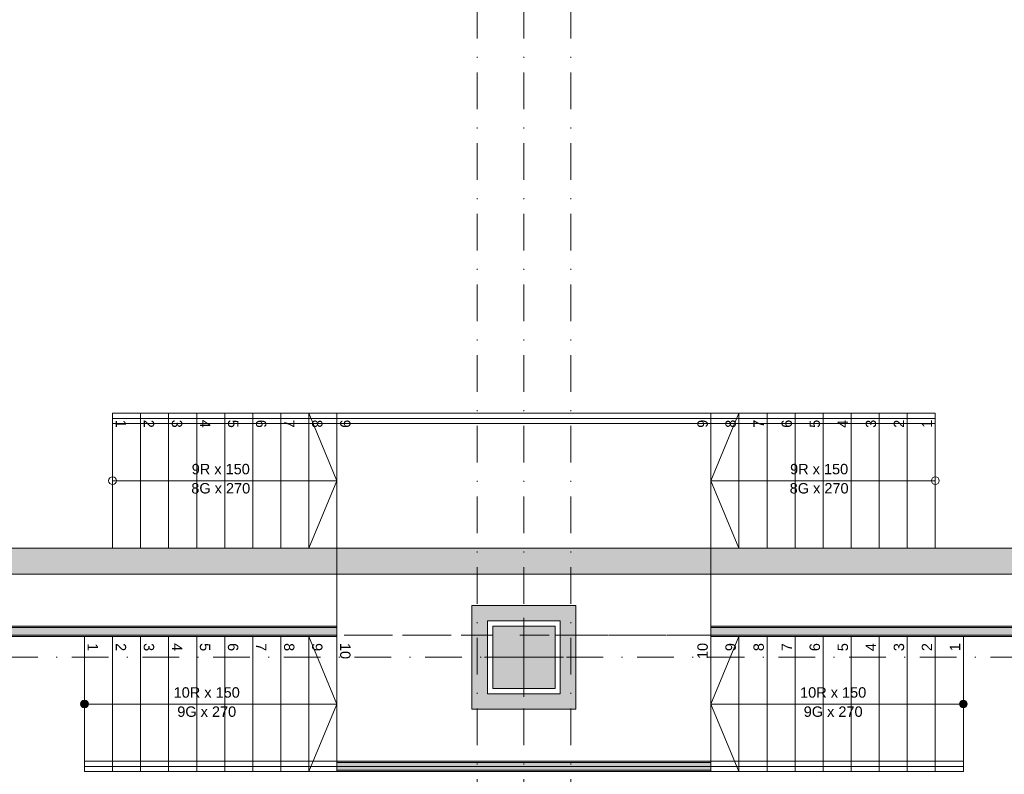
# Model space of a CAD drawing. Header units: millimetres. Extents: x 0 to 1184, y 0 to 836.
# Tile 226 of 241: x 753 to 848, y 618 to 691. Entities that reach past the tile are written whole.
import ezdxf
from ezdxf.xclip import XClip

# ---------------------------------------------------------------- set-up
doc = ezdxf.new("R2010")
doc.units = ezdxf.units.MM
doc.header["$MEASUREMENT"] = 0
doc.header["$XCLIPFRAME"] = 0
doc.linetypes.add('Штриховая', pattern=[5.644444, 2.822222, -2.822222])
doc.linetypes.add('Штрихпунктирная', pattern=[6.702778, 3.527778, -1.763889, 0, -1.411111])
for name, color, linetype in [('Конструктив - Колонны', 7, 'Continuous'), ('Конструктив - Лестницы в бассейны', 7, 'Continuous'), ('Конструктив - стены бассейнов жб нов', 7, 'Continuous'), ('Элемент Модели - Зона', 7, 'Continuous'), ('Элемент Модели - Оси', 7, 'Continuous')]:
    doc.layers.add(name, color=color, linetype=linetype)
doc.styles.add('СГЕНЕРИР_СТИЛЬ_3', font='txt')

# ---------------------------------------------------------------- blocks, each defined once
blk = doc.blocks.new('Чертеж_4_4', base_point=(-278.479, 89.564))
at = {"layer": 'Конструктив - Колонны', "linetype": 'Continuous', "lineweight": 0, "true_color": 0x000000}
blk.add_hatch(color=18, dxfattribs=at).paths.add_polyline_path([(798.521, 626.564), (804.521, 626.564), (804.521, 632.564), (798.521, 632.564)])
at = {"layer": 'Конструктив - Лестницы в бассейны', "linetype": 'Continuous', "lineweight": 0, "true_color": 0xffffff}
for points in [[(759.221, 625.439, 1), (759.221, 624.689, 1)], [(843.821, 625.439, 1), (843.821, 624.689, 1)]]:
    blk.add_hatch(color=7, dxfattribs=at).paths.add_polyline_path(points)
at = {"layer": 'Конструктив - стены бассейнов жб нов', "linetype": 'Continuous', "lineweight": 0, "true_color": 0x000000}
for points in [[(967.021, 640.064), (629.521, 640.064), (629.521, 637.564), (967.021, 637.564)], [(796.521, 634.564), (798.021, 633.064), (798.021, 634.564)], [(796.521, 633.064), (798.021, 633.064), (796.521, 634.564)], [(805.021, 634.564), (798.021, 634.564), (798.021, 633.064), (805.021, 633.064)], [(805.021, 634.564), (805.021, 633.064), (806.521, 634.564)], [(805.021, 633.064), (806.521, 633.064), (806.521, 634.564)], [(783.521, 632.564), (714.521, 632.564), (714.528, 632.439), (783.521, 632.439)], [(714.565, 631.689), (783.521, 631.689), (783.521, 632.439), (714.528, 632.439)], [(796.521, 633.064), (796.521, 626.064), (798.021, 626.064), (798.021, 633.064)], [(806.521, 626.064), (806.521, 633.064), (805.021, 633.064), (805.021, 626.064)], [(888.471, 632.564), (819.521, 632.564), (819.521, 632.439), (888.471, 632.439)], [(819.521, 631.689), (888.471, 631.689), (888.471, 632.439), (819.521, 632.439)], [(714.571, 631.564), (783.521, 631.564), (783.521, 631.689), (714.571, 631.689)], [(819.521, 631.564), (888.471, 631.564), (888.471, 631.689), (819.521, 631.689)], [(798.021, 626.064), (796.521, 624.564), (798.021, 624.564)], [(798.021, 626.064), (796.521, 626.064), (796.521, 624.564)], [(798.021, 624.564), (805.021, 624.564), (805.021, 626.064), (798.021, 626.064)], [(805.021, 626.064), (805.021, 624.564), (806.521, 624.564)], [(806.521, 626.064), (805.021, 626.064), (806.521, 624.564)], [(819.521, 619.564), (783.521, 619.564), (783.521, 619.439), (819.521, 619.439)], [(783.521, 618.689), (819.521, 618.689), (819.521, 619.439), (783.521, 619.439)], [(783.521, 618.564), (819.521, 618.564), (819.521, 618.689), (783.521, 618.689)]]:
    blk.add_hatch(color=18, dxfattribs=at).paths.add_polyline_path(points)
at = {"layer": 'Конструктив - Колонны', "color": 251, "linetype": 'Continuous', "lineweight": 5, "true_color": 0x575757}
for p, q in [((801.521, 630.364), (801.521, 633.364)), ((800.721, 629.564), (797.721, 629.564)), ((802.321, 629.564), (805.321, 629.564)), ((801.521, 628.764), (801.521, 625.764))]:
    blk.add_line(p, q, dxfattribs=at)
at = {"layer": 'Конструктив - Колонны', "color": 251, "linetype": 'Continuous', "lineweight": 15, "true_color": 0x575757, "flags": 128}
blk.add_lwpolyline([(798.521, 626.564), (804.521, 626.564), (804.521, 632.564), (798.521, 632.564)], close=True, dxfattribs=at)
at = {"layer": 'Конструктив - Колонны', "color": 251, "linetype": 'Continuous', "lineweight": 5, "true_color": 0x575757}
blk.add_point((801.521, 629.564), dxfattribs=at)
at = {"layer": 'Конструктив - Лестницы в бассейны', "color": 7, "linetype": 'Continuous', "lineweight": 15, "flags": 128}
for points in [[(783.521, 618.564), (819.521, 618.564), (819.521, 653.064), (783.521, 653.064)], [(761.921, 652.064), (841.121, 652.064), (841.121, 652.564), (761.921, 652.564)], [(805.021, 633.064), (798.021, 633.064), (798.021, 626.064), (805.021, 626.064)], [(759.221, 619.064), (843.821, 619.064), (843.821, 619.564), (759.221, 619.564)]]:
    blk.add_lwpolyline(points, close=True, dxfattribs=at)
for points in [[(761.921, 646.939, -1), (761.921, 646.189, -1)], [(841.121, 646.939, 1), (841.121, 646.189, 1)], [(759.221, 625.439, -1), (759.221, 624.689, -1)], [(843.821, 625.439, 1), (843.821, 624.689, 1)]]:
    blk.add_lwpolyline(points, format="xyb", close=True, dxfattribs=at)
at = {"layer": 'Конструктив - стены бассейнов жб нов', "color": 251, "linetype": 'Continuous', "lineweight": 20, "true_color": 0x575757}
for p, q in [((783.521, 632.439), (714.528, 632.439)), ((888.471, 632.439), (819.521, 632.439)), ((714.565, 631.689), (783.521, 631.689)), ((819.521, 631.689), (888.471, 631.689)), ((819.521, 619.439), (783.521, 619.439)), ((783.521, 618.689), (819.521, 618.689))]:
    blk.add_line(p, q, dxfattribs=at)
at = {"layer": 'Конструктив - стены бассейнов жб нов', "color": 251, "linetype": 'Continuous', "lineweight": 20, "true_color": 0x575757, "flags": 128}
for points in [[(967.021, 640.064), (629.521, 640.064)], [(629.521, 637.564), (969.521, 637.564)], [(796.521, 634.564), (796.521, 624.564)], [(805.021, 634.564), (798.021, 634.564)], [(806.521, 624.564), (806.521, 634.564)], [(783.521, 632.564), (714.521, 632.564)], [(783.521, 632.439), (783.521, 632.564)], [(798.021, 626.064), (798.021, 633.064)], [(798.021, 633.064), (805.021, 633.064)], [(805.021, 633.064), (805.021, 626.064)], [(888.471, 632.564), (819.521, 632.564)], [(819.521, 632.439), (819.521, 632.564)], [(714.571, 631.564), (783.521, 631.564)], [(783.521, 631.564), (783.521, 631.689)], [(819.521, 631.564), (819.521, 631.689)], [(819.521, 631.564), (888.471, 631.564)], [(805.021, 626.064), (798.021, 626.064)], [(798.021, 624.564), (805.021, 624.564)], [(819.521, 619.564), (783.521, 619.564)], [(783.521, 619.439), (783.521, 619.564)], [(819.521, 619.439), (819.521, 619.564)], [(783.521, 618.564), (783.521, 618.689)], [(783.521, 618.564), (819.521, 618.564)], [(819.521, 618.564), (819.521, 618.689)]]:
    blk.add_lwpolyline(points, dxfattribs=at)
at = {"layer": 'Конструктив - стены бассейнов жб нов', "color": 251, "linetype": 'Continuous', "lineweight": 5, "true_color": 0x575757, "flags": 128}
for points in [[(796.521, 634.564), (798.021, 634.564)], [(806.521, 634.564), (805.021, 634.564)], [(796.521, 624.564), (798.021, 624.564)], [(806.521, 624.564), (805.021, 624.564)]]:
    blk.add_lwpolyline(points, dxfattribs=at)
at = {"layer": 'Элемент Модели - Зона', "color": 7, "linetype": 'Continuous', "lineweight": 15}
for p, q in [((761.921, 640.064), (761.921, 653.064)), ((761.921, 653.064), (783.521, 653.064)), ((761.921, 640.064), (761.921, 653.064)), ((761.921, 653.064), (764.621, 653.064)), ((764.621, 653.064), (764.621, 640.064)), ((764.621, 640.064), (764.621, 653.064)), ((764.621, 653.064), (767.321, 653.064)), ((767.321, 653.064), (767.321, 640.064)), ((767.321, 640.064), (767.321, 653.064)), ((767.321, 653.064), (770.021, 653.064)), ((770.021, 653.064), (770.021, 640.064)), ((770.021, 640.064), (770.021, 653.064)), ((770.021, 653.064), (772.721, 653.064)), ((772.721, 653.064), (772.721, 640.064)), ((772.721, 640.064), (772.721, 653.064)), ((772.721, 653.064), (775.421, 653.064)), ((775.421, 653.064), (775.421, 640.064)), ((775.421, 640.064), (775.421, 653.064)), ((775.421, 653.064), (778.121, 653.064)), ((778.121, 653.064), (778.121, 640.064)), ((778.121, 640.064), (778.121, 653.064)), ((778.121, 653.064), (780.821, 653.064)), ((780.821, 653.064), (780.821, 640.064)), ((780.821, 640.064), (780.821, 653.064)), ((780.821, 653.064), (783.521, 653.064)), ((780.821, 653.064), (783.521, 646.564)), ((783.521, 653.064), (783.521, 640.064)), ((783.521, 653.064), (783.521, 640.064)), ((841.121, 653.064), (819.521, 653.064)), ((819.521, 653.064), (819.521, 640.064)), ((822.221, 653.064), (819.521, 653.064)), ((819.521, 653.064), (819.521, 640.064)), ((822.221, 653.064), (819.521, 646.564)), ((824.921, 653.064), (822.221, 653.064)), ((822.221, 653.064), (822.221, 640.064)), ((822.221, 640.064), (822.221, 653.064)), ((827.621, 653.064), (824.921, 653.064)), ((824.921, 653.064), (824.921, 640.064)), ((824.921, 640.064), (824.921, 653.064)), ((830.321, 653.064), (827.621, 653.064)), ((827.621, 653.064), (827.621, 640.064)), ((827.621, 640.064), (827.621, 653.064)), ((833.021, 653.064), (830.321, 653.064)), ((830.321, 653.064), (830.321, 640.064)), ((830.321, 640.064), (830.321, 653.064)), ((835.721, 653.064), (833.021, 653.064)), ((833.021, 653.064), (833.021, 640.064)), ((833.021, 640.064), (833.021, 653.064)), ((838.421, 653.064), (835.721, 653.064)), ((835.721, 653.064), (835.721, 640.064)), ((835.721, 640.064), (835.721, 653.064)), ((841.121, 653.064), (838.421, 653.064)), ((838.421, 653.064), (838.421, 640.064)), ((838.421, 640.064), (838.421, 653.064)), ((841.121, 640.064), (841.121, 653.064)), ((841.121, 640.064), (841.121, 653.064)), ((761.921, 646.564), (764.621, 646.564)), ((764.621, 646.564), (780.821, 646.564)), ((780.821, 646.564), (783.521, 646.564)), ((783.521, 646.564), (780.821, 640.064)), ((822.221, 646.564), (819.521, 646.564)), ((819.521, 646.564), (822.221, 640.064)), ((838.421, 646.564), (822.221, 646.564)), ((841.121, 646.564), (838.421, 646.564)), ((783.521, 640.064), (761.921, 640.064)), ((764.621, 640.064), (761.921, 640.064)), ((767.321, 640.064), (764.621, 640.064)), ((770.021, 640.064), (767.321, 640.064)), ((772.721, 640.064), (770.021, 640.064)), ((775.421, 640.064), (772.721, 640.064)), ((778.121, 640.064), (775.421, 640.064)), ((780.821, 640.064), (778.121, 640.064)), ((783.521, 640.064), (780.821, 640.064)), ((819.521, 640.064), (841.121, 640.064)), ((819.521, 640.064), (822.221, 640.064)), ((822.221, 640.064), (824.921, 640.064)), ((824.921, 640.064), (827.621, 640.064)), ((827.621, 640.064), (830.321, 640.064)), ((830.321, 640.064), (833.021, 640.064)), ((833.021, 640.064), (835.721, 640.064)), ((835.721, 640.064), (838.421, 640.064)), ((838.421, 640.064), (841.121, 640.064)), ((759.221, 618.564), (759.221, 631.564)), ((759.221, 631.564), (783.521, 631.564)), ((759.221, 618.564), (759.221, 631.564)), ((759.221, 631.564), (761.921, 631.564)), ((761.921, 631.564), (761.921, 618.564)), ((761.921, 618.564), (761.921, 631.564)), ((761.921, 631.564), (764.621, 631.564)), ((764.621, 631.564), (764.621, 618.564)), ((764.621, 618.564), (764.621, 631.564)), ((764.621, 631.564), (767.321, 631.564)), ((767.321, 631.564), (767.321, 618.564)), ((767.321, 618.564), (767.321, 631.564)), ((767.321, 631.564), (770.021, 631.564)), ((770.021, 631.564), (770.021, 618.564)), ((770.021, 618.564), (770.021, 631.564)), ((770.021, 631.564), (772.721, 631.564)), ((772.721, 631.564), (772.721, 618.564)), ((772.721, 618.564), (772.721, 631.564)), ((772.721, 631.564), (775.421, 631.564)), ((775.421, 631.564), (775.421, 618.564)), ((775.421, 618.564), (775.421, 631.564)), ((775.421, 631.564), (778.121, 631.564)), ((778.121, 631.564), (778.121, 618.564)), ((778.121, 618.564), (778.121, 631.564)), ((778.121, 631.564), (780.821, 631.564)), ((780.821, 631.564), (780.821, 618.564)), ((780.821, 618.564), (780.821, 631.564)), ((780.821, 631.564), (783.521, 631.564)), ((780.821, 631.564), (783.521, 625.064)), ((783.521, 631.564), (783.521, 618.564)), ((783.521, 631.564), (783.521, 618.564)), ((843.821, 631.564), (819.521, 631.564)), ((819.521, 631.564), (819.521, 618.564)), ((822.221, 631.564), (819.521, 631.564)), ((819.521, 631.564), (819.521, 618.564)), ((822.221, 631.564), (819.521, 625.064)), ((824.921, 631.564), (822.221, 631.564)), ((822.221, 631.564), (822.221, 618.564)), ((822.221, 618.564), (822.221, 631.564)), ((827.621, 631.564), (824.921, 631.564)), ((824.921, 631.564), (824.921, 618.564)), ((824.921, 618.564), (824.921, 631.564)), ((830.321, 631.564), (827.621, 631.564)), ((827.621, 631.564), (827.621, 618.564)), ((827.621, 618.564), (827.621, 631.564)), ((833.021, 631.564), (830.321, 631.564)), ((830.321, 631.564), (830.321, 618.564)), ((830.321, 618.564), (830.321, 631.564)), ((835.721, 631.564), (833.021, 631.564)), ((833.021, 631.564), (833.021, 618.564)), ((833.021, 618.564), (833.021, 631.564)), ((838.421, 631.564), (835.721, 631.564)), ((835.721, 631.564), (835.721, 618.564)), ((835.721, 618.564), (835.721, 631.564)), ((841.121, 631.564), (838.421, 631.564)), ((838.421, 631.564), (838.421, 618.564)), ((838.421, 618.564), (838.421, 631.564)), ((843.821, 631.564), (841.121, 631.564)), ((841.121, 631.564), (841.121, 618.564)), ((841.121, 618.564), (841.121, 631.564)), ((843.821, 618.564), (843.821, 631.564)), ((843.821, 618.564), (843.821, 631.564)), ((759.221, 625.064), (761.921, 625.064)), ((761.921, 625.064), (780.821, 625.064)), ((780.821, 625.064), (783.521, 625.064)), ((783.521, 625.064), (780.821, 618.564)), ((822.221, 625.064), (819.521, 625.064)), ((819.521, 625.064), (822.221, 618.564)), ((841.121, 625.064), (822.221, 625.064)), ((843.821, 625.064), (841.121, 625.064)), ((783.521, 618.564), (759.221, 618.564)), ((761.921, 618.564), (759.221, 618.564)), ((764.621, 618.564), (761.921, 618.564)), ((767.321, 618.564), (764.621, 618.564)), ((770.021, 618.564), (767.321, 618.564)), ((772.721, 618.564), (770.021, 618.564)), ((775.421, 618.564), (772.721, 618.564)), ((778.121, 618.564), (775.421, 618.564)), ((780.821, 618.564), (778.121, 618.564)), ((783.521, 618.564), (780.821, 618.564)), ((819.521, 618.564), (843.821, 618.564)), ((819.521, 618.564), (822.221, 618.564)), ((822.221, 618.564), (824.921, 618.564)), ((824.921, 618.564), (827.621, 618.564)), ((827.621, 618.564), (830.321, 618.564)), ((830.321, 618.564), (833.021, 618.564)), ((833.021, 618.564), (835.721, 618.564)), ((835.721, 618.564), (838.421, 618.564)), ((838.421, 618.564), (841.121, 618.564)), ((841.121, 618.564), (843.821, 618.564))]:
    blk.add_line(p, q, dxfattribs=at)
at = {"layer": 'Элемент Модели - Зона', "color": 7, "linetype": 'Штриховая', "lineweight": 15, "flags": 128}
for points in [[(680.521, 725.564), (680.521, 631.689), (969.521, 631.689), (969.521, 676.579), (984.007, 691.064), (1026.821, 691.064), (1026.821, 807.064), (680.521, 807.064)], [(83.021, 539.138), (82.621, 539.138), (82.621, 452.764), (140.324, 452.764), (140.324, 480.98), (172.947, 513.615), (173.088, 513.474), (173.088, 513.764), (354.521, 513.764), (354.521, 513.564), (495.519, 513.564), (495.519, 513.764), (862.335, 513.764), (894.689, 481.329), (894.722, 477.983), (894.722, 452.614), (895.121, 452.614), (895.121, 432.564), (892.721, 432.564), (892.721, 446.564), (888.521, 446.564), (888.521, 450.564), (804.521, 450.564), (804.521, 446.564), (798.521, 446.564), (798.521, 450.564), (714.721, 450.564), (714.721, 359.264), (798.521, 359.264), (798.521, 366.064), (804.521, 366.064), (804.521, 354.164), (845.321, 354.164), (845.321, 363.264), (846.521, 363.264), (846.521, 301.365), (892.721, 301.365), (892.721, 352.064), (888.021, 352.064), (888.021, 367.064), (892.721, 367.064), (892.721, 417.564), (895.121, 417.564), (895.121, 291.065), (892.721, 291.065), (892.721, 298.965), (714.721, 298.965), (714.721, 236.065), (892.721, 236.065), (892.721, 266.565), (888.522, 266.565), (888.522, 272.82), (892.721, 272.82), (892.721, 276.065), (895.121, 276.065), (895.121, 272.765), (930.021, 272.765), (930.021, 461.615), (923.91, 461.615), (923.91, 539.564), (978.521, 539.564), (978.521, 542.564), (984.521, 542.564), (984.521, 539.564), (1131.771, 539.564), (1131.771, 540.564), (1122.771, 540.564), (1122.771, 564.564), (1048.521, 564.564), (1048.521, 626.364), (1026.821, 626.364), (1026.821, 632.564), (1013.35, 632.564), (984.521, 632.564), (984.521, 626.564), (978.521, 626.564), (978.521, 631.689), (969.519, 631.689), (894.521, 631.689), (894.521, 626.564), (888.521, 626.564), (888.521, 631.689), (804.521, 631.689), (804.521, 626.564), (798.521, 626.564), (798.521, 631.689), (714.521, 631.689), (714.521, 626.564), (708.521, 626.564), (708.521, 631.689), (628.021, 631.689), (628.021, 626.564), (622.021, 626.564), (621.021, 626.564), (621.021, 575.892), (496.022, 575.892), (496.022, 627.564), (496.022, 706.464), (496.122, 706.464), (496.122, 768.064), (468.721, 768.064), (468.721, 686.864), (461.167, 686.864), (461.167, 631.684), (444.522, 631.684), (444.522, 626.564), (438.522, 626.564), (438.522, 631.684), (354.521, 631.684), (354.521, 626.564), (348.521, 626.564), (348.521, 631.684), (331.772, 631.684), (331.772, 554.564), (331.772, 539.564), (264.521, 539.564), (264.521, 536.564), (258.521, 536.564), (258.521, 539.564), (174.521, 539.564), (174.521, 536.564), (168.521, 536.564), (168.521, 539.564), (89.021, 539.564), (89.021, 536.564), (83.021, 536.564)]]:
    blk.add_lwpolyline(points, close=True, dxfattribs=at)
at = {"layer": 'Элемент Модели - Оси', "color": 7, "linetype": 'Штрихпунктирная', "lineweight": 15}
for p, q in [((797.021, 828.727), (797.021, 151.766)), ((801.521, 828.727), (801.521, 151.766)), ((806.021, 828.727), (806.021, 151.766)), ((57.32, 629.564), (1181.052, 629.564))]:
    blk.add_line(p, q, dxfattribs=at)
at = {"color": 7, "linetype": 'Continuous', "lineweight": 15, "char_height": 1, "style": 'СГЕНЕРИР_СТИЛЬ_3'}
for s, insert, attachment_point, rotation in [('\\A1;{\\pqr;\\fArial|b0|i0|c204|p38;1}', (762.729, 651.655), 6, 270), ('\\A1;{\\pqr;\\fArial|b0|i0|c204|p38;2}', (765.429, 651.655), 6, 270), ('\\A1;{\\pqr;\\fArial|b0|i0|c204|p38;3}', (768.12, 651.655), 6, 270), ('\\A1;{\\pqr;\\fArial|b0|i0|c204|p38;4}', (770.829, 651.655), 6, 270), ('\\A1;{\\pqr;\\fArial|b0|i0|c204|p38;5}', (773.52, 651.655), 6, 270), ('\\A1;{\\pqr;\\fArial|b0|i0|c204|p38;6}', (776.22, 651.655), 6, 270), ('\\A1;{\\pqr;\\fArial|b0|i0|c204|p38;7}', (778.929, 651.655), 6, 270), ('\\A1;{\\pqr;\\fArial|b0|i0|c204|p38;8}', (781.62, 651.655), 6, 270), ('\\A1;{\\pqr;\\fArial|b0|i0|c204|p38;9}', (784.32, 651.655), 6, 270), ('\\A1;{\\pql;\\fArial|b0|i0|c204|p38;9}', (818.722, 651.655), 4, 90), ('\\A1;{\\pql;\\fArial|b0|i0|c204|p38;8}', (821.422, 651.655), 4, 90), ('\\A1;{\\pql;\\fArial|b0|i0|c204|p38;7}', (824.114, 651.655), 4, 90), ('\\A1;{\\pql;\\fArial|b0|i0|c204|p38;6}', (826.822, 651.655), 4, 90), ('\\A1;{\\pql;\\fArial|b0|i0|c204|p38;5}', (829.522, 651.655), 4, 90), ('\\A1;{\\pql;\\fArial|b0|i0|c204|p38;4}', (832.214, 651.655), 4, 90), ('\\A1;{\\pql;\\fArial|b0|i0|c204|p38;3}', (834.923, 651.655), 4, 90), ('\\A1;{\\pql;\\fArial|b0|i0|c204|p38;2}', (837.614, 651.655), 4, 90), ('\\A1;{\\pql;\\fArial|b0|i0|c204|p38;1}', (840.314, 651.655), 4, 90), ('\\A1;{\\pqr;\\fArial|b0|i0|c204|p38;1}', (760.029, 630.155), 6, 270), ('\\A1;{\\pqr;\\fArial|b0|i0|c204|p38;2}', (762.729, 630.155), 6, 270), ('\\A1;{\\pqr;\\fArial|b0|i0|c204|p38;3}', (765.42, 630.155), 6, 270), ('\\A1;{\\pqr;\\fArial|b0|i0|c204|p38;4}', (768.129, 630.155), 6, 270), ('\\A1;{\\pqr;\\fArial|b0|i0|c204|p38;5}', (770.82, 630.155), 6, 270), ('\\A1;{\\pqr;\\fArial|b0|i0|c204|p38;6}', (773.52, 630.155), 6, 270), ('\\A1;{\\pqr;\\fArial|b0|i0|c204|p38;7}', (776.229, 630.155), 6, 270), ('\\A1;{\\pqr;\\fArial|b0|i0|c204|p38;8}', (778.92, 630.155), 6, 270), ('\\A1;{\\pqr;\\fArial|b0|i0|c204|p38;9}', (781.62, 630.155), 6, 270), ('\\A1;{\\pqr;\\fArial|b0|i0|c204|p38;10}', (784.32, 629.396), 6, 270), ('\\A1;{\\pql;\\fArial|b0|i0|c204|p38;10}', (818.722, 629.396), 4, 90), ('\\A1;{\\pql;\\fArial|b0|i0|c204|p38;9}', (821.422, 630.155), 4, 90), ('\\A1;{\\pql;\\fArial|b0|i0|c204|p38;8}', (824.122, 630.155), 4, 90), ('\\A1;{\\pql;\\fArial|b0|i0|c204|p38;7}', (826.814, 630.155), 4, 90), ('\\A1;{\\pql;\\fArial|b0|i0|c204|p38;6}', (829.522, 630.155), 4, 90), ('\\A1;{\\pql;\\fArial|b0|i0|c204|p38;5}', (832.222, 630.155), 4, 90), ('\\A1;{\\pql;\\fArial|b0|i0|c204|p38;4}', (834.914, 630.155), 4, 90), ('\\A1;{\\pql;\\fArial|b0|i0|c204|p38;3}', (837.623, 630.155), 4, 90), ('\\A1;{\\pql;\\fArial|b0|i0|c204|p38;2}', (840.314, 630.155), 4, 90), ('\\A1;{\\pql;\\fArial|b0|i0|c204|p38;1}', (843.014, 630.155), 4, 90)]:
    blk.add_mtext(s, dxfattribs=dict(at, insert=insert, attachment_point=attachment_point, rotation=rotation))
for s, insert, attachment_point in [('\\A1;{\\pqc;\\pt0,71;\\fArial|b0|i0|c204|p38;9R x \\fArial|b0|i0|c204|p38;150\\fArial|b0|i0|c204|p38;\\A1{\\H.66x;\\S^  ;}\\fArial|b0|i0|c204|p38;\\fArial|b0|i0|c204|p38;\\fArial|b0|i0|c204|p38;\\fArial|b0|i0|c204|p38;\\A1{\\H.66x;\\S^  ;}\\fArial|b0|i0|c204|p38;\\fArial|b0|i0|c204|p38;\\fArial|b0|i0|c204|p38;\\fArial|b0|i0|c204|p38;\\A1{\\H.66x;\\S^  ;}\\fArial|b0|i0|c204|p38;}', (772.721, 646.89), 8), ('\\A1;{\\pqc;\\pt0,71;\\fArial|b0|i0|c204|p38;9R x \\fArial|b0|i0|c204|p38;150\\fArial|b0|i0|c204|p38;\\A1{\\H.66x;\\S^  ;}\\fArial|b0|i0|c204|p38;\\fArial|b0|i0|c204|p38;\\fArial|b0|i0|c204|p38;\\fArial|b0|i0|c204|p38;\\A1{\\H.66x;\\S^  ;}\\fArial|b0|i0|c204|p38;\\fArial|b0|i0|c204|p38;\\fArial|b0|i0|c204|p38;\\fArial|b0|i0|c204|p38;\\A1{\\H.66x;\\S^  ;}\\fArial|b0|i0|c204|p38;}', (830.321, 646.89), 8), ('\\A1;{\\pqc;\\pt0,71;\\fArial|b0|i0|c204|p38;8G x \\fArial|b0|i0|c204|p38;270\\fArial|b0|i0|c204|p38;\\A1{\\H.66x;\\S^  ;}\\fArial|b0|i0|c204|p38;\\fArial|b0|i0|c204|p38;\\fArial|b0|i0|c204|p38;\\fArial|b0|i0|c204|p38;\\A1{\\H.66x;\\S^  ;}\\fArial|b0|i0|c204|p38;\\fArial|b0|i0|c204|p38;\\fArial|b0|i0|c204|p38;\\fArial|b0|i0|c204|p38;\\A1{\\H.66x;\\S^  ;}\\fArial|b0|i0|c204|p38;}', (772.721, 646.335), 2), ('\\A1;{\\pqc;\\pt0,71;\\fArial|b0|i0|c204|p38;8G x \\fArial|b0|i0|c204|p38;270\\fArial|b0|i0|c204|p38;\\A1{\\H.66x;\\S^  ;}\\fArial|b0|i0|c204|p38;\\fArial|b0|i0|c204|p38;\\fArial|b0|i0|c204|p38;\\fArial|b0|i0|c204|p38;\\A1{\\H.66x;\\S^  ;}\\fArial|b0|i0|c204|p38;\\fArial|b0|i0|c204|p38;\\fArial|b0|i0|c204|p38;\\fArial|b0|i0|c204|p38;\\A1{\\H.66x;\\S^  ;}\\fArial|b0|i0|c204|p38;}', (830.321, 646.335), 2), ('\\A1;{\\pqc;\\pt0,71;\\fArial|b0|i0|c204|p38;10R x \\fArial|b0|i0|c204|p38;150\\fArial|b0|i0|c204|p38;\\A1{\\H.66x;\\S^  ;}\\fArial|b0|i0|c204|p38;\\fArial|b0|i0|c204|p38;\\fArial|b0|i0|c204|p38;\\fArial|b0|i0|c204|p38;\\A1{\\H.66x;\\S^  ;}\\fArial|b0|i0|c204|p38;\\fArial|b0|i0|c204|p38;\\fArial|b0|i0|c204|p38;\\fArial|b0|i0|c204|p38;\\A1{\\H.66x;\\S^  ;}\\fArial|b0|i0|c204|p38;}', (771.371, 625.39), 8), ('\\A1;{\\pqc;\\pt0,71;\\fArial|b0|i0|c204|p38;10R x \\fArial|b0|i0|c204|p38;150\\fArial|b0|i0|c204|p38;\\A1{\\H.66x;\\S^  ;}\\fArial|b0|i0|c204|p38;\\fArial|b0|i0|c204|p38;\\fArial|b0|i0|c204|p38;\\fArial|b0|i0|c204|p38;\\A1{\\H.66x;\\S^  ;}\\fArial|b0|i0|c204|p38;\\fArial|b0|i0|c204|p38;\\fArial|b0|i0|c204|p38;\\fArial|b0|i0|c204|p38;\\A1{\\H.66x;\\S^  ;}\\fArial|b0|i0|c204|p38;}', (831.671, 625.39), 8), ('\\A1;{\\pqc;\\pt0,71;\\fArial|b0|i0|c204|p38;9G x \\fArial|b0|i0|c204|p38;270\\fArial|b0|i0|c204|p38;\\A1{\\H.66x;\\S^  ;}\\fArial|b0|i0|c204|p38;\\fArial|b0|i0|c204|p38;\\fArial|b0|i0|c204|p38;\\fArial|b0|i0|c204|p38;\\A1{\\H.66x;\\S^  ;}\\fArial|b0|i0|c204|p38;\\fArial|b0|i0|c204|p38;\\fArial|b0|i0|c204|p38;\\fArial|b0|i0|c204|p38;\\A1{\\H.66x;\\S^  ;}\\fArial|b0|i0|c204|p38;}', (771.371, 624.835), 2), ('\\A1;{\\pqc;\\pt0,71;\\fArial|b0|i0|c204|p38;9G x \\fArial|b0|i0|c204|p38;270\\fArial|b0|i0|c204|p38;\\A1{\\H.66x;\\S^  ;}\\fArial|b0|i0|c204|p38;\\fArial|b0|i0|c204|p38;\\fArial|b0|i0|c204|p38;\\fArial|b0|i0|c204|p38;\\A1{\\H.66x;\\S^  ;}\\fArial|b0|i0|c204|p38;\\fArial|b0|i0|c204|p38;\\fArial|b0|i0|c204|p38;\\fArial|b0|i0|c204|p38;\\A1{\\H.66x;\\S^  ;}\\fArial|b0|i0|c204|p38;}', (831.671, 624.835), 2)]:
    blk.add_mtext(s, dxfattribs=dict(at, insert=insert, attachment_point=attachment_point))

msp = doc.modelspace()

# ---------------------------------------------------------------- block references
at = {"color": 161, "linetype": 'Continuous', "lineweight": 40, "true_color": 0x83aefe}
ref = msp.add_blockref('Чертеж_4_4', (-278.479, 89.564), dxfattribs=at)
XClip(ref).set_block_clipping_path([(57.3201676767, 151.7660533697), (1181.0522393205, 828.727105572)])

doc.saveas('drawing.dxf')
